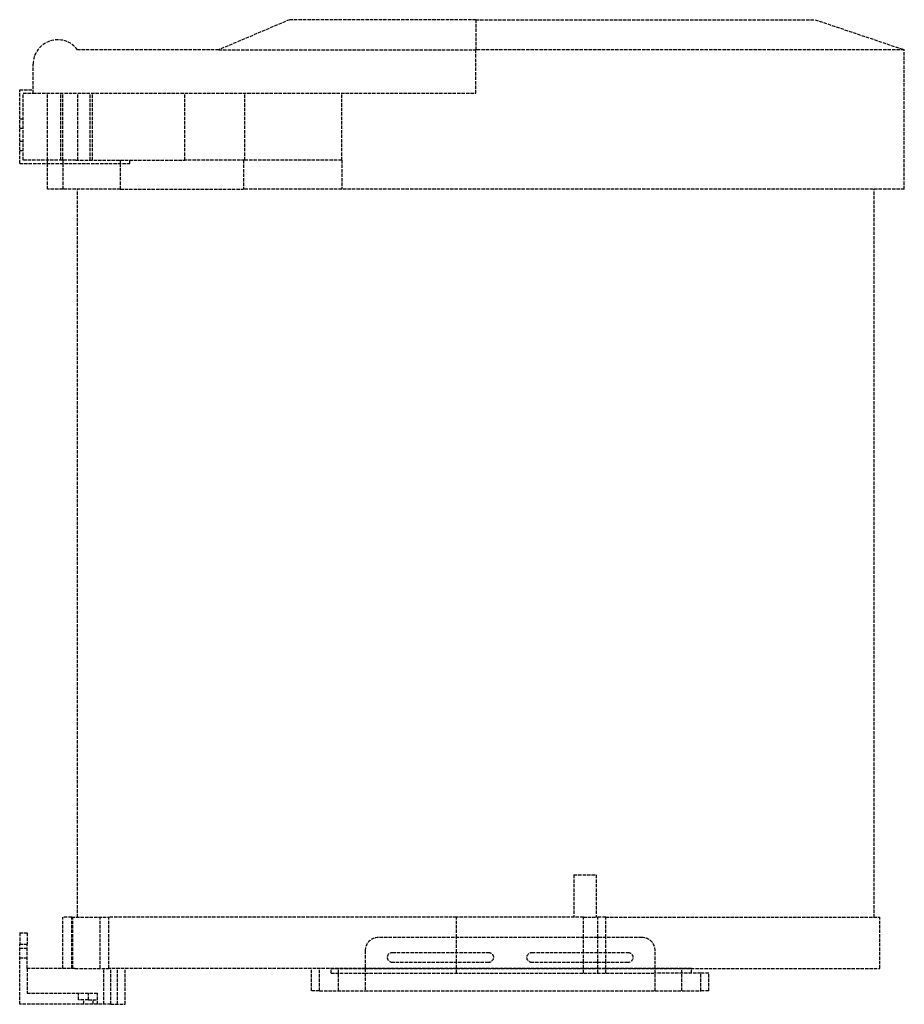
# Model space of a CAD drawing. Header units: millimetres. Extents: x 0 to 396, y 0 to 442.
import ezdxf

# ---------------------------------------------------------------- set-up
doc = ezdxf.new("R2010")
doc.units = ezdxf.units.MM
doc.header["$LTSCALE"] = 10
doc.linetypes.add('ALLCAD_Strich', pattern=[0.2, 0.15, -0.05])
doc.layers.add('BESCH_KONT_sich_schn_ansi_2d', color=40, linetype='Continuous')

msp = doc.modelspace()

# ---------------------------------------------------------------- linework, layer by layer
at = {"layer": 'BESCH_KONT_sich_schn_ansi_2d', "linetype": 'ALLCAD_Strich', "extrusion": (0, 1, -2.22045e-16)}
for p, q in [((121, 441.5), (89.2, 428)), ((204.4, 441.5), (121, 441.5)), ((204.4, 441.5), (204.4, 428)), ((204.4, 441.5), (356.4, 441.5)), ((356.4, 441.5), (396.4, 428)), ((89.2, 428), (25.87, 428)), ((89.2, 428), (204.4, 428)), ((396.4, 428), (204.4, 428)), ((204.4, 408.5), (204.4, 428)), ((396.4, 365.5), (396.4, 428)), ((6, 408.5), (6, 421.5)), ((0, 377), (0, 410)), ((0, 410), (6, 410)), ((1.5, 408.5), (6, 408.5)), ((1.5, 378.5), (1.5, 408.5)), ((6, 408.5), (204.4, 408.5)), ((12.4, 378.5), (12.4, 408.5)), ((18.47, 378.5), (18.47, 408.5)), ((19.37, 378.5), (19.37, 408.5)), ((26.11, 378.5), (26.11, 408.5)), ((31.56, 378.5), (31.56, 408.5)), ((32.65, 378.5), (32.65, 408.5)), ((73.95, 378.5), (73.95, 408.5)), ((100.9, 378.5), (100.9, 408.5)), ((144.3, 378.5), (144.3, 408.5)), ((0, 397.1), (1.5, 397.1)), ((0, 392.9), (1.5, 392.9)), ((0, 387.1), (1.5, 387.1)), ((0, 382.9), (1.5, 382.9)), ((0, 377), (49.3, 377)), ((25.15, 378.5), (1.5, 378.5)), ((12.4, 377), (12.4, 378.5)), ((12.4, 365.5), (12.4, 377)), ((19.37, 378.5), (19.37, 377)), ((19.37, 377), (19.37, 365.5)), ((25.15, 378.5), (73.95, 378.5)), ((45.09, 378.5), (45.09, 377)), ((45.09, 377), (45.09, 365.5)), ((49.3, 377), (49.3, 378.5)), ((100.9, 378.5), (73.95, 378.5)), ((100.22, 378.5), (100.22, 365.5)), ((144.3, 378.5), (100.9, 378.5)), ((144.3, 378.5), (144.3, 365.5)), ((19.37, 365.5), (12.4, 365.5)), ((45.09, 365.5), (19.37, 365.5)), ((25.9, 39), (25.9, 365.5)), ((45.09, 365.5), (100.22, 365.5)), ((144.3, 365.5), (100.22, 365.5)), ((396.4, 365.5), (144.3, 365.5)), ((382.9, 39), (382.9, 365.5)), ((248.3, 58), (258.3, 58)), ((248.3, 58), (248.3, 39)), ((258.3, 58), (258.3, 39)), ((19.27, 39), (19.28, 39)), ((19.27, 16), (19.27, 39)), ((23.3, 39), (19.28, 39)), ((19.28, 16), (19.28, 39)), ((23.3, 39), (39.97, 39)), ((23.3, 16), (23.3, 39)), ((23.3, 16), (23.3, 39)), ((23.4, 16), (23.4, 39)), ((23.85, 16), (23.85, 39)), ((36.01, 16), (36.01, 39)), ((195.8, 39), (39.97, 39)), ((39.97, 16), (39.97, 39)), ((195.8, 30), (195.8, 39)), ((252.58, 39), (195.8, 39)), ((252.58, 30), (252.58, 39)), ((252.58, 39), (259.06, 39)), ((259.06, 30), (259.06, 39)), ((262.59, 39), (259.06, 39)), ((262.59, 30), (262.59, 39)), ((262.59, 39), (385.4, 39)), ((385.4, 16), (385.4, 39)), ((0, 32), (0, 27)), ((0, 32), (3.3, 32)), ((3.3, 32), (3.3, 27)), ((0, 27), (3.3, 27)), ((0, 0), (0, 27)), ((3.3, 16), (3.3, 27)), ((278.8, 30), (160.8, 30)), ((195.8, 23.25), (195.8, 30)), ((252.58, 23.25), (252.58, 30)), ((259.06, 23.25), (259.06, 30)), ((262.59, 23.25), (262.59, 30)), ((0, 25.12), (3.3, 25.12)), ((154.8, 24), (154.8, 6)), ((167.05, 23.25), (210.05, 23.25)), ((195.8, 18.75), (195.8, 23.25)), ((229.55, 23.25), (272.55, 23.25)), ((252.58, 18.75), (252.58, 23.25)), ((259.06, 18.75), (259.06, 23.25)), ((262.59, 18.75), (262.59, 23.25)), ((284.8, 6), (284.8, 24)), ((0, 20.88), (3.3, 20.88)), ((210.05, 18.75), (167.05, 18.75)), ((195.8, 16), (195.8, 18.75)), ((272.55, 18.75), (229.55, 18.75)), ((252.58, 16), (252.58, 18.75)), ((259.06, 16), (259.06, 18.75)), ((262.59, 16), (262.59, 18.75)), ((24.76, 16), (3.3, 16)), ((3.3, 16), (3.3, 5)), ((24.76, 16), (39.97, 16)), ((37.75, 0), (37.75, 16)), ((154.8, 16), (39.97, 16)), ((40.8, 0), (40.8, 16)), ((43.85, 0), (43.85, 16)), ((47.3, 0), (47.3, 16)), ((130.81, 6), (130.81, 16)), ((134.36, 6), (134.36, 16)), ((139.52, 14), (139.52, 16)), ((139.52, 16), (154.8, 16)), ((139.52, 14), (154.8, 14)), ((142.91, 6), (142.91, 16)), ((154.8, 16), (195.8, 16)), ((195.8, 16), (154.8, 16)), ((154.8, 14), (284.8, 14)), ((195.8, 14), (195.8, 16)), ((195.8, 16), (252.58, 16)), ((252.58, 16), (195.8, 16)), ((252.58, 14), (252.58, 16)), ((259.06, 16), (252.58, 16)), ((252.58, 16), (259.06, 16)), ((259.06, 14), (259.06, 16)), ((259.06, 16), (262.59, 16)), ((262.59, 16), (259.06, 16)), ((262.59, 14), (262.59, 16)), ((284.8, 16), (262.59, 16)), ((262.59, 16), (284.8, 16)), ((300.97, 16), (284.8, 16)), ((284.8, 16), (385.4, 16)), ((305.24, 14), (284.8, 14)), ((296.69, 6), (296.69, 16)), ((300.97, 14), (300.97, 16)), ((308.79, 14), (305.24, 14)), ((305.24, 6), (305.24, 14)), ((308.79, 6), (308.79, 14)), ((3.3, 5), (34.8, 5)), ((26.3, 2), (26.3, 5)), ((30.8, 2), (30.8, 5)), ((34.8, 0), (34.8, 5)), ((134.36, 6), (130.81, 6)), ((134.36, 6), (154.8, 6)), ((154.8, 6), (284.8, 6)), ((284.8, 6), (305.24, 6)), ((308.79, 6), (305.24, 6)), ((40.8, 0), (0, 0)), ((7.49, 0.01), (7.49, 0.01)), ((7.49, 0), (7.49, 0.01)), ((7.49, 0.01), (7.49, 0)), ((7.49, 0.01), (7.49, 0.01)), ((7.49, 0.01), (7.49, 0)), ((7.49, 0), (7.49, 0)), ((7.49, 0), (7.49, 0)), ((7.5, 0.01), (7.5, 0.01)), ((7.5, 0.01), (7.5, 0)), ((7.5, 0.01), (7.5, 0.01)), ((7.5, 0), (7.5, 0.01)), ((7.5, 0.01), (7.5, 0.01)), ((7.5, 0.01), (7.5, 0.01)), ((7.5, 0), (7.5, 0.01)), ((7.5, 0), (7.5, 0.01)), ((7.5, 0), (7.5, 0)), ((7.5, 0), (7.5, 0)), ((7.5, 0), (7.5, 0)), ((7.5, 0), (7.5, 0)), ((7.51, 0.01), (7.51, 0.01)), ((7.51, 0.01), (7.51, 0)), ((7.51, 0.01), (7.51, 0.01)), ((7.51, 0.01), (7.51, 0)), ((7.51, 0), (7.51, 0.01)), ((7.51, 0), (7.51, 0)), ((7.51, 0), (7.51, 0)), ((30.8, 2), (26.3, 2)), ((28.68, 0), (28.68, 2)), ((30.8, 2), (34.8, 2)), ((32.93, 0), (32.93, 2)), ((40.8, 0), (47.3, 0))]:
    msp.add_line(p, q, dxfattribs=at)
at = {"layer": 'BESCH_KONT_sich_schn_ansi_2d', "linetype": 'ALLCAD_Strich'}
for centre, radius, start, end in [((17, 421.5), 11, 36.2215, 180), ((160.8, 24), 6, 90, 180), ((278.8, 24), 6, 0, 90), ((7.49, 0.01), 0.00116, 90, 180), ((7.49, 0.01), 0.00271, 0, 90), ((7.49, 0), 0.00116, 180, 270), ((7.49, 0), 0.00271, 270, 360), ((7.5, 0.01), 0.00217, 270, 360), ((7.5, 0.01), 0.00217, 0, 90), ((7.51, 0.01), 0.00116, 90, 180), ((7.51, 0.01), 0.00271, 0, 90), ((7.51, 0), 0.00116, 180, 270), ((7.51, 0), 0.00271, 270, 360)]:
    msp.add_arc(centre, radius, start, end, dxfattribs=at)
at = {"layer": 'BESCH_KONT_sich_schn_ansi_2d', "linetype": 'ALLCAD_Strich', "extrusion": (0, -2.22045e-16, -1)}
for centre, radius, start, end in [((-167.05, 21), 2.25, 270, 90), ((-210.05, 21), 2.25, 90, 270), ((-229.55, 21), 2.25, 270, 90), ((-272.55, 21), 2.25, 90, 270), ((-7.49, 0.01), 0.00271, 0, 90), ((-7.49, 0.01), 0.00116, 90, 180), ((-7.49, 0), 0.00271, 270, 360), ((-7.49, 0), 0.00116, 180, 270), ((-7.5, 0.01), 0.00093, 90, 180), ((-7.5, 0.01), 0.00093, 180, 270), ((-7.51, 0.01), 0.00271, 0, 90), ((-7.51, 0), 0.00271, 270, 360), ((-7.51, 0.01), 0.00116, 90, 180), ((-7.51, 0), 0.00116, 180, 270)]:
    msp.add_arc(centre, radius, start, end, dxfattribs=at)

doc.saveas('drawing.dxf')
